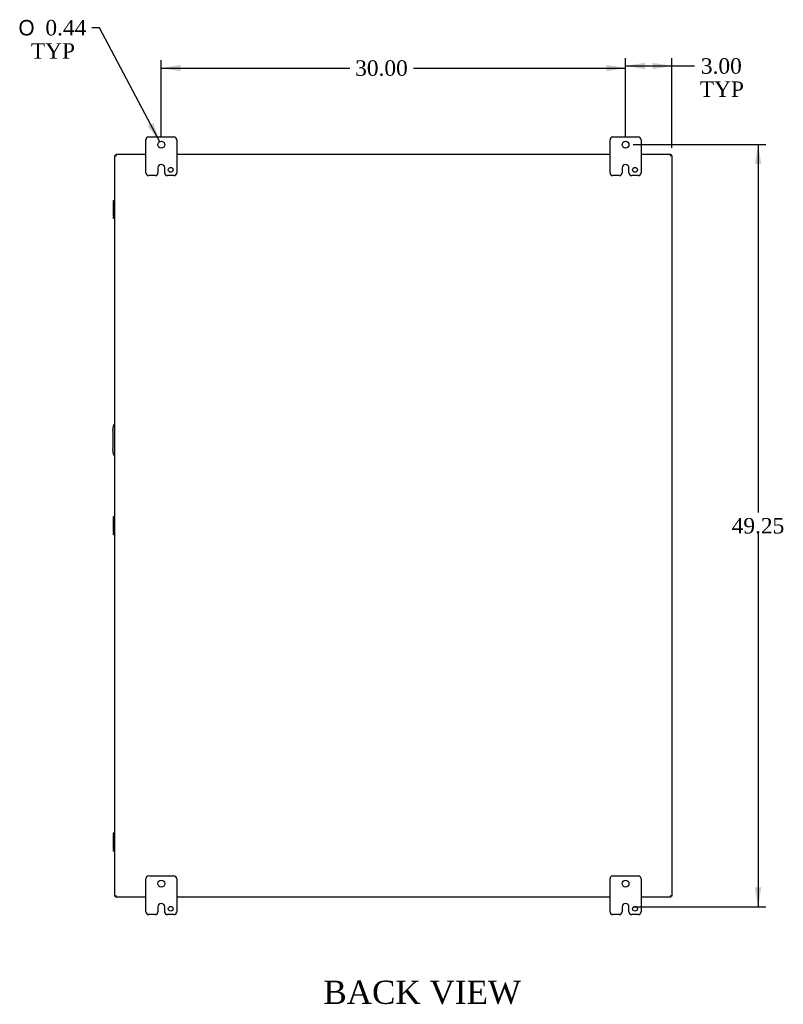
# Model space of a CAD drawing. Header units: inches. Extents: x 22 to 234, y 4 to 157.
# Tile 7 of 9: x 160 to 209, y 40 to 104. Entities that reach past the tile are written whole.
import ezdxf
from ezdxf.enums import TextEntityAlignment as Align

# ---------------------------------------------------------------- set-up
doc = ezdxf.new("R2010")
doc.units = ezdxf.units.IN
doc.header["$MEASUREMENT"] = 0
for name, color, linetype in [('COM40153-2', 7, 'CONTINUOUS'), ('COM42667', 7, 'CONTINUOUS'), ('COM48449', 7, 'CONTINUOUS'), ('DEFAULT', 7, 'CONTINUOUS'), ('FET07710', 7, 'CONTINUOUS')]:
    doc.layers.add(name, color=color, linetype=linetype)
doc.styles.add('SEACAD_SOLID_EDGE_ANSI1_SY', font='txt')
doc.styles.add('SEACAD_TIMES_NEW_ROMAN', font='times.ttf')

# ---------------------------------------------------------------- blocks, each defined once
blk = doc.blocks.new('GDIMGGROUP7')
at = {"layer": 'DEFAULT', "linetype": 'Continuous'}
for points in [[(169.986, 100.651), (168.736, 100.443), (169.986, 100.235)], [(197.486, 100.651), (197.486, 100.235), (198.736, 100.443)]]:
    blk.add_hatch(color=136, dxfattribs=at).paths.add_polyline_path(points)
at = {"layer": 'DEFAULT', "color": 136, "linetype": 'Continuous'}
for p, q in [((168.736, 95.993), (168.736, 100.943)), ((198.736, 95.993), (198.736, 100.943)), ((168.736, 100.443), (180.916, 100.443)), ((185.029, 100.443), (198.736, 100.443))]:
    blk.add_line(p, q, dxfattribs=at)
at = {"layer": 'DEFAULT', "color": 136, "linetype": 'Continuous', "style": 'SEACAD_TIMES_NEW_ROMAN'}
blk.add_text('30.00', height=1, dxfattribs=at).set_placement((181.266, 100.943), align=Align.TOP_LEFT)
blk = doc.blocks.new('GDIMGGROUP8')
at = {"layer": 'DEFAULT', "linetype": 'Continuous'}
for points in [[(199.986, 100.786), (198.736, 100.578), (199.986, 100.37)], [(200.486, 100.786), (200.486, 100.37), (201.736, 100.578)]]:
    blk.add_hatch(color=136, dxfattribs=at).paths.add_polyline_path(points)
at = {"layer": 'DEFAULT', "color": 136, "linetype": 'Continuous'}
for p, q in [((198.736, 95.993), (198.736, 101.078)), ((198.736, 100.578), (202.685, 100.578)), ((201.736, 95.296), (201.736, 101.078)), ((202.685, 100.578), (203.185, 100.578))]:
    blk.add_line(p, q, dxfattribs=at)
at = {"layer": 'DEFAULT', "color": 136, "linetype": 'Continuous', "style": 'SEACAD_TIMES_NEW_ROMAN'}
for s, p in [('3.00', (203.606, 101.078)), ('TYP', (203.535, 99.578))]:
    blk.add_text(s, height=1, dxfattribs=at).set_placement(p, align=Align.TOP_LEFT)
blk = doc.blocks.new('GDIMGGROUP21')
at = {"layer": 'DEFAULT', "linetype": 'Continuous'}
for points in [[(207.509, 94.243), (207.301, 95.493), (207.093, 94.243)], [(207.509, 47.493), (207.093, 47.493), (207.301, 46.243)]]:
    blk.add_hatch(color=136, dxfattribs=at).paths.add_polyline_path(points)
at = {"layer": 'DEFAULT', "color": 136, "linetype": 'Continuous'}
for p, q in [((199.236, 95.493), (207.801, 95.493)), ((207.301, 95.493), (207.301, 71.718)), ((207.301, 70.368), (207.301, 46.243)), ((199.236, 46.243), (207.801, 46.243))]:
    blk.add_line(p, q, dxfattribs=at)
at = {"layer": 'DEFAULT', "color": 136, "linetype": 'Continuous', "style": 'SEACAD_TIMES_NEW_ROMAN'}
blk.add_text('49.25', height=1, dxfattribs=at).set_placement((205.595, 71.368), align=Align.TOP_LEFT)
blk = doc.blocks.new('GDIMGGROUP22')
at = {"layer": 'DEFAULT', "linetype": 'Continuous'}
blk.add_hatch(color=136, dxfattribs=at).paths.add_polyline_path([(167.867, 96.695), (168.634, 95.686), (168.236, 96.889)])
at = {"layer": 'DEFAULT', "color": 136, "linetype": 'Continuous'}
for p, q in [((164.752, 103.05), (164.252, 103.05)), ((168.634, 95.686), (164.752, 103.05))]:
    blk.add_line(p, q, dxfattribs=at)
for s, style, p in [('O', 'SEACAD_SOLID_EDGE_ANSI1_SY', (159.508, 103.55)), ('0.44', 'SEACAD_TIMES_NEW_ROMAN', (161.248, 103.55)), ('TYP', 'SEACAD_TIMES_NEW_ROMAN', (160.307, 102.05))]:
    blk.add_text(s, height=1, dxfattribs=dict(at, style=style)).set_placement(p, align=Align.TOP_LEFT)

msp = doc.modelspace()

# ---------------------------------------------------------------- linework, layer by layer
at = {"layer": 'COM40153-2', "color": 7}
for p, q in [((165.611, 76.993), (165.64, 77.327)), ((165.611, 76.993), (165.611, 75.822)), ((165.64, 75.488), (165.611, 75.822))]:
    msp.add_line(p, q, dxfattribs=at)
for centre, start, end in [((165.765, 77.316), 103.30062, 175), ((165.765, 75.499), 185, 256.69938)]:
    msp.add_arc(centre, 0.125, start, end, dxfattribs=at)
at = {"layer": 'COM42667', "color": 7}
for p, q in [((165.64, 91.8), (165.64, 91.895)), ((165.64, 91.895), (165.736, 91.895)), ((165.64, 91.8), (165.64, 91.752)), ((165.736, 91.8), (165.64, 91.8)), ((165.64, 90.86), (165.64, 91.752)), ((165.64, 90.86), (165.64, 90.812)), ((165.64, 90.717), (165.64, 90.812)), ((165.64, 90.812), (165.736, 90.812)), ((165.736, 90.717), (165.64, 90.717)), ((165.64, 71.362), (165.64, 71.457)), ((165.64, 71.457), (165.736, 71.457)), ((165.64, 71.362), (165.64, 71.314)), ((165.736, 71.362), (165.64, 71.362)), ((165.64, 70.422), (165.64, 71.314)), ((165.64, 70.422), (165.64, 70.374)), ((165.64, 70.279), (165.64, 70.374)), ((165.64, 70.374), (165.736, 70.374)), ((165.736, 70.279), (165.64, 70.279)), ((165.64, 50.924), (165.64, 51.019)), ((165.64, 51.019), (165.736, 51.019)), ((165.64, 50.924), (165.64, 50.876)), ((165.736, 50.924), (165.64, 50.924)), ((165.64, 49.984), (165.64, 50.876)), ((165.64, 49.984), (165.64, 49.936)), ((165.64, 49.841), (165.64, 49.936)), ((165.64, 49.936), (165.736, 49.936)), ((165.736, 49.841), (165.64, 49.841))]:
    msp.add_line(p, q, dxfattribs=at)
at = {"layer": 'COM48449', "color": 7}
for p, q in [((165.808, 94.868), (165.808, 94.796)), ((165.808, 94.868), (167.736, 94.868)), ((169.736, 94.868), (197.736, 94.868)), ((199.736, 94.868), (201.664, 94.868)), ((201.664, 94.868), (201.664, 94.796)), ((165.736, 94.796), (165.808, 94.796)), ((165.736, 46.94), (165.736, 94.796)), ((165.808, 94.796), (165.844, 94.76)), ((165.808, 94.796), (165.844, 94.76)), ((201.664, 94.796), (201.628, 94.76)), ((201.664, 94.796), (201.628, 94.76)), ((201.736, 94.796), (201.664, 94.796)), ((201.736, 94.796), (201.736, 46.94)), ((165.736, 46.94), (165.808, 46.94)), ((165.808, 46.94), (165.844, 46.976)), ((165.808, 46.94), (165.844, 46.976)), ((165.808, 46.868), (165.808, 46.94)), ((167.736, 46.868), (165.808, 46.868)), ((197.736, 46.868), (169.736, 46.868)), ((201.664, 46.868), (199.736, 46.868)), ((201.664, 46.94), (201.628, 46.976)), ((201.664, 46.94), (201.628, 46.976)), ((201.736, 46.94), (201.664, 46.94)), ((201.664, 46.868), (201.664, 46.94))]:
    msp.add_line(p, q, dxfattribs=at)
at = {"layer": 'FET07710', "color": 7}
for p, q in [((167.736, 93.68), (167.736, 95.805)), ((167.924, 95.993), (169.549, 95.993)), ((169.736, 95.805), (169.736, 93.68)), ((197.736, 93.68), (197.736, 95.805)), ((197.924, 95.993), (199.549, 95.993)), ((199.736, 95.805), (199.736, 93.68)), ((168.737, 94.211), (168.736, 94.211)), ((198.737, 94.211), (198.736, 94.211)), ((168.518, 93.993), (168.518, 93.68)), ((168.955, 93.68), (168.955, 93.993)), ((198.518, 93.993), (198.518, 93.68)), ((198.955, 93.68), (198.955, 93.993)), ((168.331, 93.493), (167.924, 93.493)), ((169.549, 93.493), (169.142, 93.493)), ((198.331, 93.493), (197.924, 93.493)), ((199.549, 93.493), (199.142, 93.493)), ((167.736, 45.93), (167.736, 48.055)), ((167.924, 48.243), (169.549, 48.243)), ((169.736, 48.055), (169.736, 45.93)), ((197.736, 45.93), (197.736, 48.055)), ((197.924, 48.243), (199.549, 48.243)), ((199.736, 48.055), (199.736, 45.93)), ((168.737, 46.461), (168.736, 46.461)), ((198.737, 46.461), (198.736, 46.461)), ((168.518, 46.243), (168.518, 45.93)), ((168.955, 45.93), (168.955, 46.243)), ((198.518, 46.243), (198.518, 45.93)), ((198.955, 45.93), (198.955, 46.243)), ((168.331, 45.743), (167.924, 45.743)), ((169.549, 45.743), (169.142, 45.743)), ((198.331, 45.743), (197.924, 45.743)), ((199.549, 45.743), (199.142, 45.743))]:
    msp.add_line(p, q, dxfattribs=at)
for centre, radius in [((168.736, 95.493), 0.219), ((198.736, 95.493), 0.219), ((169.346, 93.868), 0.156), ((199.346, 93.868), 0.156), ((168.736, 47.743), 0.219), ((198.736, 47.743), 0.219), ((169.346, 46.118), 0.156), ((199.346, 46.118), 0.156)]:
    msp.add_circle(centre, radius, dxfattribs=at)
for centre, radius, start, end in [((167.924, 95.805), 0.188, 90, 180), ((169.549, 95.805), 0.187, 0, 90), ((197.924, 95.805), 0.187, 90, 180), ((199.549, 95.805), 0.187, 0, 90), ((168.736, 93.993), 0.218, 90, 180), ((168.737, 93.993), 0.218, 0, 90), ((198.736, 93.993), 0.218, 90, 180), ((198.737, 93.993), 0.218, 0, 90), ((167.924, 93.68), 0.187, 180, 270), ((168.331, 93.68), 0.188, 270, 0), ((169.142, 93.68), 0.188, 180, 270), ((169.549, 93.68), 0.188, 270, 0), ((197.924, 93.68), 0.187, 180, 270), ((198.331, 93.68), 0.187, 270, 0), ((199.142, 93.68), 0.188, 180, 270), ((199.549, 93.68), 0.187, 270, 0), ((167.924, 48.055), 0.188, 90, 180), ((169.549, 48.055), 0.187, 0, 90), ((197.924, 48.055), 0.188, 90, 180), ((199.549, 48.055), 0.188, 0, 90), ((168.736, 46.243), 0.218, 90, 180), ((168.737, 46.243), 0.218, 0, 90), ((198.736, 46.243), 0.218, 90, 180), ((198.737, 46.243), 0.218, 0, 90), ((167.924, 45.93), 0.187, 180, 270), ((168.331, 45.93), 0.188, 270, 0), ((169.142, 45.93), 0.188, 180, 270), ((169.549, 45.93), 0.188, 270, 0), ((197.924, 45.93), 0.188, 180, 270), ((198.331, 45.93), 0.187, 270, 0), ((199.142, 45.93), 0.188, 180, 270), ((199.549, 45.93), 0.188, 270, 0)]:
    msp.add_arc(centre, radius, start, end, dxfattribs=at)

# ---------------------------------------------------------------- block references
at = {"layer": 'DEFAULT', "color": 7}
for name in ['GDIMGGROUP22', 'GDIMGGROUP7', 'GDIMGGROUP8', 'GDIMGGROUP21']:
    msp.add_blockref(name, (0, 0), dxfattribs=at)

# ---------------------------------------------------------------- texts
at = {"layer": 'DEFAULT', "color": 7, "style": 'SEACAD_TIMES_NEW_ROMAN'}
msp.add_text('BACK VIEW', height=1.5, dxfattribs=at).set_placement((179.21, 41.472), align=Align.TOP_LEFT)

doc.saveas('drawing.dxf')
